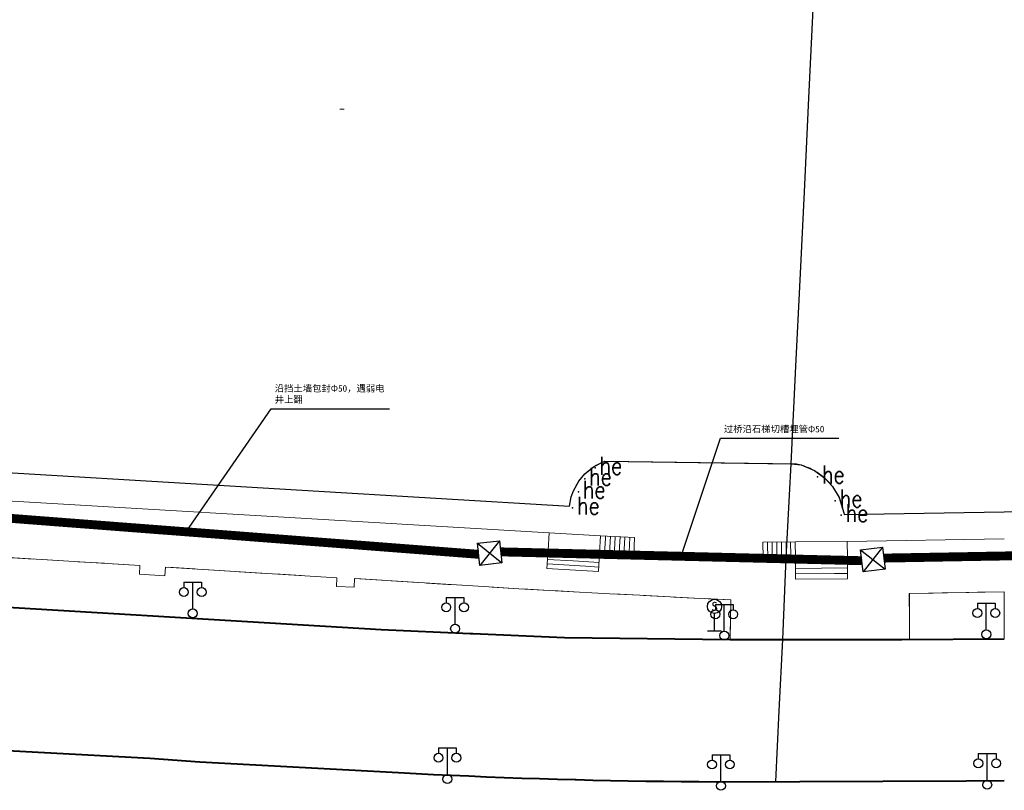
# Model space of a CAD drawing. Extents: x 39527407 to 39530665, y 3786466 to 3790957.
# Tile 14 of 113: x 39528216 to 39528326, y 3788038 to 3788124. Entities that reach past the tile are written whole.
import ezdxf

# ---------------------------------------------------------------- set-up
doc = ezdxf.new("R2010")
doc.units = 0
doc.header["$PDSIZE"] = 0.2
doc.linetypes.add('X0', pattern=[4, 3, -1])
doc.layers.get('0').update_dxf_attribs({"linetype": 'CONTINUOUS'})
for name, color, linetype in [('DLSS', 4, 'CONTINUOUS'), ('DMTZ', 3, 'CONTINUOUS'), ('JCDL_JMDD_F', 231, 'CONTINUOUS'), ('JCDL_JTD_F', 100, 'CONTINUOUS'), ('JCDL_SXX_F', 5, 'CONTINUOUS'), ('JCDL_ZBM', 3, 'CONTINUOUS'), ('zdh', 7, 'CONTINUOUS'), ('断面线', 2, 'CONTINUOUS'), ('综合管网', 1, 'CONTINUOUS')]:
    doc.layers.add(name, color=color, linetype=linetype)
for name, color, linetype, lineweight in [('JCDL_JMDX', 1, 'CONTINUOUS', 0), ('JCDL_SXX', 5, 'CONTINUOUS', 0), ('JCDL_ZBX_F', 7, 'CONTINUOUS', 0)]:
    doc.layers.add(name, color=color, linetype=linetype, lineweight=lineweight)
doc.styles.add('HT', font='simhei.ttf')
doc.styles.add('HZ', font='rs', dxfattribs={"width": 0.8, "bigfont": 'hztxt'})
doc.styles.get("Standard").update_dxf_attribs({"font": 'txt', "width": 1.1})
doc.linetypes.add('10422', pattern='A,2,[150,AAA.SHX,S=1,R=0,X=0,Y=1],2,[177,AAA.SHX,S=1,R=0,X=0,Y=0.8],1e-09', length=4)
doc.linetypes.add('X65', pattern='A,1,[158,symbolx.shx,S=1,R=0,X=0,Y=0],2,[151,symbolx.shx,S=1,R=0,X=0,Y=3],2,[145,symbolx.shx,S=1,R=0,X=0,Y=0],0,[158,symbolx.shx,S=1,R=0,X=0,Y=0],2,[151,symbolx.shx,S=1,R=0,X=0,Y=3],2,[158,symbolx.shx,S=1,R=0,X=0,Y=0],0.5,-0.5,[146,symbolx.shx,S=1,R=0,X=0,Y=0],-0.5,0.5,[151,symbolx.shx,S=1,R=0,X=0,Y=3],1', length=12)

# ---------------------------------------------------------------- blocks, each defined once
blk = doc.blocks.new('3816000')
at = {"color": 0}
blk.add_line((0, 0), (0, 2), dxfattribs=at)
at = {"color": 0, "flags": 128}
blk.add_lwpolyline([(0.8, 0), (-0.8, 0)], dxfattribs=at)
at = {"color": 0, "linetype": 'Continuous'}
blk.add_circle((0, 2.8), 0.8, dxfattribs=at)
at = {"color": 0, "insert": (0, 2.8), "char_height": 1, "attachment_point": 5}
blk.add_mtext('S', dxfattribs=at)
blk = doc.blocks.new('3521000')
at = {"color": 0}
for p, q in [((-1, 3.5), (1, 3.5)), ((0, 0.5), (0, 3.5))]:
    blk.add_line(p, q, dxfattribs=at)
at = {"color": 0, "linetype": 'Continuous', "flags": 128}
for points in [[(-1, 3.5), (-1, 2.9)], [(1, 3.5), (1, 2.9)]]:
    blk.add_lwpolyline(points, dxfattribs=at)
at = {"color": 0}
for centre in [(-1, 2.4), (1, 2.4), (0, 0)]:
    blk.add_circle(centre, 0.5, dxfattribs=at)
blk = doc.blocks.new('弱电井')
at = {"layer": '综合管网', "linetype": 'Continuous', "lineweight": 30}
for p, q in [((39505996.61, 3778252.25), (39506001.85, 3778241.73)), ((39506004.49, 3778249.61), (39505993.97, 3778244.37))]:
    blk.add_line(p, q, dxfattribs=at)
blk.add_lwpolyline([(39505996.61, 3778252.25), (39506004.49, 3778249.61), (39506001.85, 3778241.73), (39505993.97, 3778244.37)], close=True, dxfattribs=at)

msp = doc.modelspace()

# ---------------------------------------------------------------- linework, layer by layer
at = {"layer": 'DLSS', "color": 9, "linetype": 'Continuous', "lineweight": 40, "elevation": -38.58}
for points in [[(39528076.23671, 3788066.71211), (39528080.6467, 3788066.42833), (39528133.4787, 3788063.22034), (39528151.18971, 3788062.06534), (39528189.82171, 3788059.73834), (39528202.30571, 3788058.96834), (39528256.1757, 3788055.74034), (39528266.21571, 3788055.30733), (39528266.47996, 3788055.29664), (39528276.78371, 3788054.84134), (39528295.4317, 3788054.61634), (39528314.72371, 3788054.62434), (39528326.23671, 3788054.71184)], [(39528209.94271, 3788042.36834), (39528230.20471, 3788041.27434), (39528235.7977, 3788040.88133), (39528258.12571, 3788039.67234), (39528260.11032, 3788039.5674), (39528262.09523, 3788039.46843), (39528264.0804, 3788039.37496), (39528266.06583, 3788039.287), (39528268.0515, 3788039.20454), (39528270.03739, 3788039.12759), (39528272.02348, 3788039.05615), (39528274.00976, 3788038.99021), (39528275.99622, 3788038.92978), (39528277.98284, 3788038.87486), (39528278.0967, 3788038.87234), (39528279.9696, 3788038.82545), (39528281.95649, 3788038.78155), (39528283.9435, 3788038.74316), (39528285.9306, 3788038.71028), (39528287.91779, 3788038.68291), (39528289.90505, 3788038.66106), (39528291.89236, 3788038.64471), (39528293.87971, 3788038.63433), (39528321.96771, 3788038.73834), (39528326.23671, 3788038.77188)]]:
    msp.add_lwpolyline(points, dxfattribs=at)
at = {"layer": 'DMTZ', "color": 9, "linetype": '10422', "flags": 128}
msp.add_lwpolyline([(39528202.18523, 3788074.10698), (39528277.3477, 3788069.59234), (39528277.56107, 3788070.64124), (39528277.80391, 3788071.31281), (39528278.41052, 3788072.40375), (39528279.09776, 3788073.22443), (39528280.06522, 3788074.01319), (39528281.00751, 3788074.52104), (39528281.3397, 3788074.65234), (39528302.29089, 3788074.37687), (39528303.39173, 3788074.23927), (39528304.8899, 3788073.60214), (39528306.06104, 3788072.75084), (39528306.91795, 3788071.81697), (39528307.66563, 3788070.57711), (39528308.20487, 3788068.85151), (39528308.23271, 3788068.67234), (39528326.23671, 3788068.96472), (39528465.80871, 3788071.23134), (39528467.69246, 3788072.23296), (39528468.68688, 3788072.62132), (39528469.45079, 3788072.86144), (39528473.40728, 3788073.37984), (39528474.73887, 3788073.29539), (39528476.31669, 3788073.02481), (39528477.8525, 3788072.57316), (39528480.0324, 3788071.57016), (39528481.50803, 3788070.72003)], dxfattribs=at)
at = {"layer": 'JCDL_JMDX', "color": 9, "linetype": 'Continuous', "lineweight": 0, "elevation": -38.58}
for points in [[(39528275.0648, 3788066.60275), (39528274.95003, 3788064.64491), (39528280.75006, 3788064.3049), (39528280.86484, 3788066.26274), (39528275.0648, 3788066.60275)], [(39528284.68705, 3788066.06901), (39528280.86484, 3788066.26274), (39528280.75006, 3788064.3049), (39528284.58774, 3788064.11034), (39528284.68705, 3788066.06901)], [(39528280.86484, 3788066.26274), (39528280.75006, 3788064.3049)], [(39528284.68705, 3788066.06901), (39528280.86484, 3788066.26274)], [(39528281.39669, 3788065.95526), (39528281.2983, 3788064.27711)], [(39528281.41087, 3788066.23507), (39528281.39669, 3788065.95526)], [(39528281.92853, 3788065.64777), (39528281.84654, 3788064.24931)], [(39528281.9569, 3788066.20739), (39528281.92853, 3788065.64777)], [(39528282.46037, 3788065.34028), (39528282.39478, 3788064.22152)], [(39528282.50293, 3788066.17972), (39528282.46037, 3788065.34028)], [(39528283.04896, 3788066.15204), (39528282.99221, 3788065.0328)], [(39528283.59499, 3788066.12437), (39528283.52405, 3788064.72531)], [(39528284.14102, 3788066.09669), (39528284.0559, 3788064.41782)], [(39528299.10948, 3788065.57278), (39528302.73757, 3788065.6018), (39528302.75158, 3788063.82336), (39528299.12371, 3788063.79434), (39528299.10948, 3788065.57278)], [(39528299.10948, 3788065.57278), (39528302.73757, 3788065.6018)], [(39528299.62777, 3788065.57692), (39528299.62978, 3788065.32286)], [(39528299.62978, 3788065.32286), (39528299.64198, 3788063.79848)], [(39528300.14607, 3788065.58107), (39528300.15008, 3788065.07294)], [(39528300.66437, 3788065.58521), (39528300.67038, 3788064.82303)], [(39528301.18267, 3788065.58936), (39528301.19068, 3788064.57311)], [(39528301.70097, 3788065.59351), (39528301.71098, 3788064.32319)], [(39528302.21927, 3788065.59765), (39528302.23128, 3788064.07328)], [(39528302.73757, 3788065.6018), (39528302.75159, 3788063.82336), (39528308.59259, 3788063.86937), (39528308.57858, 3788065.6478), (39528302.73757, 3788065.6018)], [(39528302.73757, 3788065.6018), (39528302.75158, 3788063.82336)], [(39528274.8297, 3788062.59234), (39528274.95003, 3788064.64491), (39528280.75006, 3788064.3049), (39528280.6297, 3788062.25234), (39528274.8297, 3788062.59234)], [(39528274.8297, 3788062.59234), (39528274.95003, 3788064.64491)], [(39528274.91995, 3788064.13176), (39528276.36995, 3788064.04676)], [(39528274.95003, 3788064.64491), (39528280.75006, 3788064.3049)], [(39528280.6297, 3788062.25234), (39528280.75006, 3788064.3049)], [(39528284.58774, 3788064.11034), (39528280.75006, 3788064.3049)], [(39528282.99221, 3788065.0328), (39528282.94302, 3788064.19372)], [(39528283.52405, 3788064.72531), (39528283.49126, 3788064.16593)], [(39528284.0559, 3788064.41782), (39528284.0395, 3788064.13813)], [(39528300.15008, 3788065.07294), (39528300.16024, 3788063.80263)], [(39528300.67038, 3788064.82303), (39528300.67851, 3788063.80678)], [(39528301.19068, 3788064.57311), (39528301.19678, 3788063.81092)], [(39528301.71098, 3788064.32319), (39528301.71504, 3788063.81507)], [(39528274.85978, 3788063.10548), (39528279.20978, 3788062.85048)], [(39528274.88987, 3788063.61862), (39528277.78987, 3788063.44862)], [(39528276.36995, 3788064.04676), (39528280.71997, 3788063.79176)], [(39528277.78987, 3788063.44862), (39528280.68988, 3788063.27862)], [(39528299.12371, 3788063.79434), (39528302.75158, 3788063.82336)], [(39528302.23128, 3788064.07328), (39528302.23331, 3788063.81921)], [(39528308.61173, 3788061.43934), (39528308.59259, 3788063.86937), (39528302.75158, 3788063.82336), (39528302.77071, 3788061.39333), (39528308.61173, 3788061.43934)], [(39528308.59259, 3788063.86937), (39528302.75158, 3788063.82336)], [(39528302.77071, 3788061.39333), (39528302.75158, 3788063.82336)], [(39528304.21661, 3788063.22735), (39528302.75636, 3788063.21585)], [(39528308.59738, 3788063.26186), (39528304.21661, 3788063.22735)], [(39528308.61173, 3788061.43934), (39528308.59259, 3788063.86937)], [(39528279.20978, 3788062.85048), (39528280.65979, 3788062.76548)], [(39528305.68165, 3788062.63135), (39528302.76114, 3788062.60835)], [(39528307.14669, 3788062.03534), (39528302.76593, 3788062.00084)], [(39528308.60216, 3788062.65435), (39528305.68165, 3788062.63135)], [(39528308.60694, 3788062.04684), (39528307.14669, 3788062.03534)]]:
    msp.add_lwpolyline(points, dxfattribs=at)
at = {"layer": 'JCDL_SXX', "color": 9, "linetype": 'X65', "lineweight": 0, "elevation": -38.58}
msp.add_lwpolyline([(39528201.4467, 3788074.15134), (39528277.3477, 3788069.59234), (39528277.37009, 3788069.76955), (39528277.39808, 3788069.94597), (39528277.4312, 3788070.1215), (39528277.46943, 3788070.29599), (39528277.51273, 3788070.46928), (39528277.56107, 3788070.64124), (39528277.6144, 3788070.81172), (39528277.67269, 3788070.98057), (39528277.73588, 3788071.14765), (39528277.80391, 3788071.31281), (39528277.87674, 3788071.47591), (39528277.95429, 3788071.63683), (39528278.0365, 3788071.79541), (39528278.12331, 3788071.95152), (39528278.21463, 3788072.10504), (39528278.3104, 3788072.25582), (39528278.36871, 3788072.34233), (39528278.41052, 3788072.40375), (39528278.51492, 3788072.5487), (39528278.6235, 3788072.69053), (39528278.73617, 3788072.82914), (39528278.85284, 3788072.9644), (39528278.9734, 3788073.0962), (39528279.09776, 3788073.22443), (39528279.22581, 3788073.34897), (39528279.35743, 3788073.46973), (39528279.49253, 3788073.58659), (39528279.63097, 3788073.69946), (39528279.77265, 3788073.80825), (39528279.91744, 3788073.91285), (39528280.06523, 3788074.01319), (39528280.21587, 3788074.10917), (39528280.36926, 3788074.20072), (39528280.52525, 3788074.28775), (39528280.68371, 3788074.37019), (39528280.84451, 3788074.44798), (39528281.00751, 3788074.52104), (39528281.17257, 3788074.58932), (39528281.3397, 3788074.65234), (39528302.8637, 3788074.36934), (39528303.0409, 3788074.33094), (39528303.21693, 3788074.28744), (39528303.39173, 3788074.23927), (39528303.56519, 3788074.18646), (39528303.73718, 3788074.12905), (39528303.90758, 3788074.06707), (39528304.07627, 3788074.00058), (39528304.24312, 3788073.92962), (39528304.40803, 3788073.85424), (39528304.57087, 3788073.7745), (39528304.73153, 3788073.69044), (39528304.8899, 3788073.60214), (39528305.04585, 3788073.50965), (39528305.19929, 3788073.41303), (39528305.3501, 3788073.31237), (39528305.49817, 3788073.20772), (39528305.6434, 3788073.09916), (39528305.78569, 3788072.98678), (39528305.92494, 3788072.87064), (39528306.06104, 3788072.75084), (39528306.19391, 3788072.62746), (39528306.32344, 3788072.50057), (39528306.44954, 3788072.37029), (39528306.4817, 3788072.33533), (39528306.57213, 3788072.23669), (39528306.69112, 3788072.09987), (39528306.80642, 3788071.95993), (39528306.91795, 3788071.81697), (39528307.02563, 3788071.67109), (39528307.12939, 3788071.5224), (39528307.22915, 3788071.37099), (39528307.32485, 3788071.21698), (39528307.41641, 3788071.06047), (39528307.50376, 3788070.90158), (39528307.58686, 3788070.74042), (39528307.66563, 3788070.57711), (39528307.74002, 3788070.41175), (39528307.80998, 3788070.24447), (39528307.87546, 3788070.07539), (39528307.93641, 3788069.90462), (39528307.9928, 3788069.73229), (39528308.04457, 3788069.55852), (39528308.09169, 3788069.38343), (39528308.13414, 3788069.20715), (39528308.17187, 3788069.0298), (39528308.20487, 3788068.85151), (39528308.23271, 3788068.67234), (39528326.23671, 3788068.96472)], dxfattribs=at)
at = {"layer": 'JCDL_SXX', "color": 9, "linetype": 'Continuous', "lineweight": 0, "elevation": -38.58}
for points in [[(39528197.60893, 3788071.16173), (39528275.0648, 3788066.60275)], [(39528308.57858, 3788065.6478), (39528326.23671, 3788065.93397)], [(39528284.58771, 3788064.11034), (39528299.12371, 3788063.79434)]]:
    msp.add_lwpolyline(points, dxfattribs=at)
at = {"layer": 'JCDL_SXX_F', "color": 9, "linetype": 'Continuous', "lineweight": 0, "elevation": -38.58}
for points in [[(39528252.04768, 3788114.19687), (39528251.54802, 3788114.21538)], [(39528197.60893, 3788071.16173), (39528275.0648, 3788066.60275)], [(39528308.57858, 3788065.6478), (39528326.23671, 3788065.93397)], [(39528284.58771, 3788064.11034), (39528299.12371, 3788063.79434)]]:
    msp.add_lwpolyline(points, dxfattribs=at)
at = {"layer": 'JCDL_ZBM', "color": 9, "linetype": 'Continuous', "lineweight": 0, "elevation": -38.58}
for points in [[(39528202.63904, 3788064.53116), (39528229.08215, 3788062.94664), (39528229.0187, 3788061.94334), (39528231.8967, 3788061.76133), (39528231.96011, 3788062.76463), (39528251.21241, 3788061.5489), (39528251.1717, 3788060.56634), (39528253.15071, 3788060.48434), (39528253.19142, 3788061.46689), (39528268.2817, 3788060.52534), (39528271.68242, 3788060.32999), (39528275.08339, 3788060.13899), (39528278.48458, 3788059.95198), (39528279.8877, 3788059.87634), (39528281.88598, 3788059.76898), (39528285.2876, 3788059.58998), (39528288.68942, 3788059.41498), (39528292.09145, 3788059.24399), (39528295.4937, 3788059.07733), (39528295.4317, 3788054.61634)], [(39528326.23671, 3788054.71184), (39528315.58193, 3788054.63085), (39528315.5717, 3788059.78634), (39528326.23671, 3788059.97999), (39528326.23671, 3788054.71184)], [(39528295.4317, 3788054.61634), (39528276.78371, 3788054.84134), (39528266.47996, 3788055.29664), (39528266.21571, 3788055.30733), (39528256.1757, 3788055.74034), (39528202.30571, 3788058.96834)]]:
    msp.add_lwpolyline(points, dxfattribs=at)
at = {"layer": 'JCDL_ZBX_F', "color": 9, "linetype": 'X0', "lineweight": 0, "elevation": -38.58}
for points in [[(39528295.4317, 3788054.61634), (39528295.4937, 3788059.07733), (39528292.09145, 3788059.24399), (39528288.68942, 3788059.41498), (39528285.2876, 3788059.58998), (39528281.88598, 3788059.76898), (39528279.8877, 3788059.87634), (39528278.48458, 3788059.95198), (39528275.08339, 3788060.13899), (39528271.68242, 3788060.32999), (39528268.2817, 3788060.52534), (39528253.19142, 3788061.46689), (39528253.15071, 3788060.48434), (39528251.1717, 3788060.56634), (39528251.21241, 3788061.5489), (39528231.96011, 3788062.76463), (39528231.8967, 3788061.76133), (39528229.0187, 3788061.94334), (39528229.08215, 3788062.94664), (39528202.63904, 3788064.53116), (39528202.30571, 3788058.96834)], [(39528326.23671, 3788059.98381), (39528315.54271, 3788059.79034), (39528315.58193, 3788054.63085)]]:
    msp.add_lwpolyline(points, dxfattribs=at)
at = {"layer": 'zdh', "color": 9}
for p in [(39528280.24171, 3788073.89134, -2.049), (39528279.07471, 3788072.66334, -2.066), (39528305.24071, 3788072.91434, -2.064), (39528278.36771, 3788071.20834, -2.079), (39528307.24171, 3788070.21434, -2.081), (39528277.71171, 3788069.40834, -2.062), (39528307.89971, 3788068.58034, -2.074)]:
    msp.add_point(p, dxfattribs=at)
at = {"layer": '断面线', "color": 9, "elevation": -38.58, "flags": 128}
msp.add_lwpolyline([(39528300.56272, 3788038.65908), (39528300.94783, 3788046.61863), (39528301.33491, 3788054.61879), (39528301.71504, 3788063.81507), (39528302.29089, 3788074.37687), (39528302.32733, 3788075.13011), (39528302.82021, 3788085.31701), (39528303.28851, 3788094.9958), (39528303.76914, 3788104.92954), (39528304.27832, 3788115.45308), (39528304.72523, 3788124.68997), (39528305.16856, 3788133.85273), (39528305.68617, 3788144.55066), (39528306.11583, 3788153.43074), (39528306.12608, 3788153.64275), (39528306.27389, 3788156.69764), (39528306.52527, 3788161.89305), (39528306.5568, 3788162.54488), (39528306.89415, 3788169.51713), (39528306.97455, 3788171.17885), (39528307.51518, 3788182.35258)], dxfattribs=at)
at = {"layer": '综合管网', "color": 1, "linetype": 'Continuous', "lineweight": 30}
for p, q in [((39528234.28531, 3788066.71778), (39528243.83112, 3788080.52578)), ((39528243.83112, 3788080.52578), (39528257.1399, 3788080.52578)), ((39528289.9246, 3788063.97026), (39528294.32025, 3788077.23246)), ((39528294.32025, 3788077.23246), (39528307.62903, 3788077.23246))]:
    msp.add_line(p, q, dxfattribs=at)
at = {"layer": '综合管网', "color": 6, "linetype": 'Continuous', "lineweight": 30, "const_width": 1, "flags": 128}
for points in [[(39528267.14689, 3788064.19309), (39528201.42372, 3788069.24247)], [(39528464.31789, 3788066.44187), (39528312.7001, 3788063.76732)], [(39528310.22369, 3788063.47279), (39528269.6255, 3788064.46774)]]:
    msp.add_lwpolyline(points, dxfattribs=at)

# ---------------------------------------------------------------- block references
at = {"layer": 'JCDL_JMDD_F', "color": 9}
for p in [(39528235.0147, 3788057.54934, -38.58), (39528264.5047, 3788055.83633, -38.58), (39528324.21571, 3788055.19734, -38.58), (39528294.7647, 3788055.05234, -38.58), (39528263.63971, 3788038.93133, -38.58), (39528294.3847, 3788038.17433, -38.58), (39528324.31671, 3788038.29834, -38.58)]:
    msp.add_blockref('3521000', p, dxfattribs=at)
at = {"layer": 'JCDL_JTD_F', "color": 9}
msp.add_blockref('3816000', (39528293.66308, 3788055.53775, -38.58), dxfattribs=at)
at = {"layer": '综合管网', "color": 9, "linetype": 'Continuous', "lineweight": 30, "xscale": 0.300000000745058, "yscale": 0.300000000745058, "zscale": 0.300000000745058, "rotation": 24.85064533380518}
for p in [(29250217.28388, -2221227.43837), (29250260.36068, -2221228.15868)]:
    msp.add_blockref('弱电井', p, dxfattribs=at)

# ---------------------------------------------------------------- texts
at = {"layer": 'zdh', "color": 9, "style": 'HZ', "width": 0.8}
for p in [(39528280.74171, 3788073.14134, -2.049), (39528305.74071, 3788072.16434, -2.064), (39528279.57471, 3788071.91334, -2.066), (39528278.86771, 3788070.45834, -2.079), (39528278.21171, 3788068.65834, -2.062), (39528307.74171, 3788069.46434, -2.081), (39528308.39971, 3788067.83034, -2.074)]:
    msp.add_text('he', height=2, dxfattribs=at).set_placement(p)
at = {"layer": '综合管网', "color": 1, "linetype": 'Continuous', "lineweight": 30, "char_height": 0.75, "width": 12.7553929, "attachment_point": 1, "style": 'HT'}
for s, insert in [('沿挡土墙包封Φ50，遇弱电井上翻', (39528244.22924, 3788083.21363)), ('过桥沿石梯切槽埋管Φ50', (39528294.71837, 3788078.64243))]:
    msp.add_mtext(s, dxfattribs=dict(at, insert=insert))

doc.saveas('drawing.dxf')
